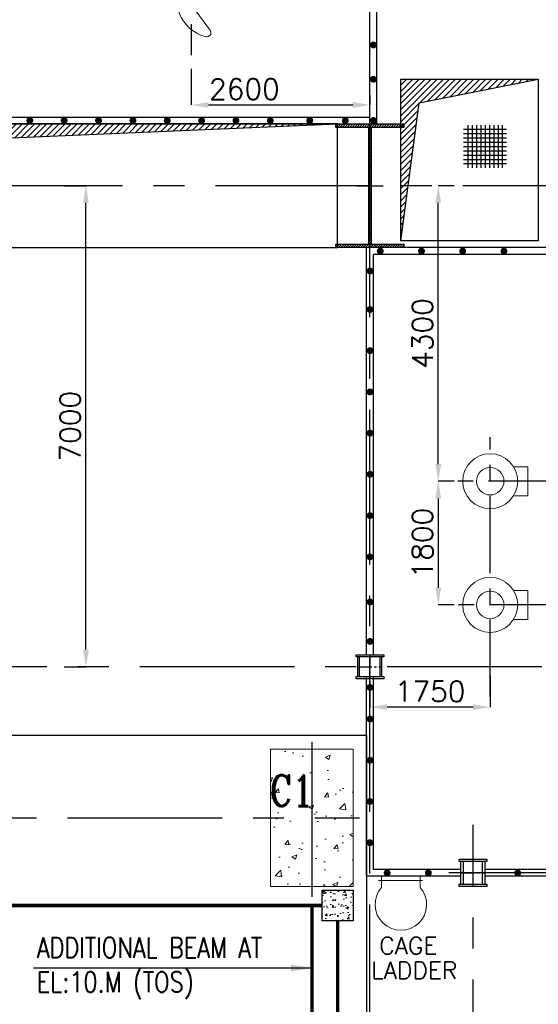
# Model space of a CAD drawing. Header units: inches. Extents: x 0 to 1544102, y 0 to 23144100.
# Tile 81 of 203: x 244739 to 252286, y 129172 to 143502. Entities that reach past the tile are written whole.
import ezdxf
from ezdxf.enums import TextEntityAlignment as Align

# ---------------------------------------------------------------- set-up
doc = ezdxf.new("R2010")
doc.units = ezdxf.units.IN
doc.header["$LTSCALE"] = 1800
doc.header["$MEASUREMENT"] = 0
for name, pattern in [('CENTER', [2, 1.25, -0.25, 0.25, -0.25]), ('CENTER2', [1.125, 0.75, -0.125, 0.125, -0.125]), ('HIDDEN', [0.375, 0.25, -0.125])]:
    doc.linetypes.add(name, pattern=pattern)
doc.layers.get('0').update_dxf_attribs({"color": 253})
for name, color, linetype in [('AUX COL', 1, 'Continuous'), ('CEN', 2, 'CENTER'), ('COL', 1, 'Continuous'), ('GRID', 251, 'CENTER'), ('OPENING', 40, 'Continuous'), ('STEEL', 231, 'Continuous')]:
    doc.layers.add(name, color=color, linetype=linetype)
for name, color, linetype, lineweight in [('CONCRETE', 145, 'Continuous', 15), ('DIM', 4, 'Continuous', 18), ('EQUIP', 8, 'Continuous', 9), ('HATCH-1', 252, 'Continuous', 9), ('TEXT', 3, 'Continuous', 18)]:
    doc.layers.add(name, color=color, linetype=linetype, lineweight=lineweight)
doc.styles.add('ROMANC', font='ROMANC.SHX')
doc.styles.add('ROMANS', font='romans.shx')
doc.dimstyles.new('STANDARD1', dxfattribs={"dimtxt": 300, "dimasz": 250, "dimexe": 0, "dimexo": 0, "dimgap": 80, "dimtad": 1, "dimdec": 0, "dimzin": 0, "dimdsep": 46, "dimtxsty": 'ROMANS', "dimcen": 0, "dimclrd": 4, "dimclre": 4, "dimclrt": 4, "dimadec": 0, "dimazin": 0, "dimtfac": 0.09, "dimtdec": 0, "dimtix": 1, "dimtofl": 0, "dimtmove": 0, "dimatfit": 3, "dimfxl": 1, "dimtolj": 1, "dimtzin": 0, "dimarcsym": 0})
doc.dimstyles.new('USER175', dxfattribs={"dimscale": 175, "dimtxt": 2, "dimasz": 1.75, "dimexe": 0, "dimexo": 0, "dimgap": 0.5, "dimtad": 1, "dimdec": 0, "dimzin": 0, "dimdsep": 46, "dimtxsty": 'ROMANS', "dimcen": 0, "dimclrd": 4, "dimclre": 4, "dimclrt": 4, "dimadec": 0, "dimazin": 0, "dimtfac": 0.09, "dimtdec": 0, "dimtix": 1, "dimtofl": 0, "dimtmove": 0, "dimatfit": 3, "dimfxl": 1, "dimtolj": 1, "dimtzin": 0, "dimarcsym": 0})

# ---------------------------------------------------------------- blocks, each defined once
blk = doc.blocks.new('B-ROW COLUMN')
at = {"layer": 'COL'}
h = blk.add_hatch(dxfattribs=at)
h.set_pattern_fill('ANSI31', color=256, scale=200, style=0)
h.set_pattern_definition([(45, (155648.048, 63141.767), (-17.67767, 17.67767), [])])
h.paths.add_polyline_path([(171095, 85178), (172085, 85178), (172085, 85128), (171095, 85128)])
h.paths.add_polyline_path([(171574, 86878), (171606, 86878), (171606, 85178), (171574, 85178)])
h.paths.add_polyline_path([(171095, 86928), (172085, 86928), (172085, 86878), (171095, 86878)])
blk.add_line((171590, 85128), (171590, 86928))
at = {"layer": 'CEN'}
for p, q in [((171590, 85128), (171590, 86928)), ((171399, 86028), (171782, 86028))]:
    blk.add_line(p, q, dxfattribs=at)
at = {"layer": 'COL'}
for points in [[(171095, 86928), (172085, 86928), (172085, 86878), (171095, 86878)], [(171574, 86878), (171606, 86878), (171606, 85178), (171574, 85178)], [(171095, 85178), (172085, 85178), (172085, 85128), (171095, 85128)]]:
    blk.add_lwpolyline(points, close=True, dxfattribs=at)
blk = doc.blocks.new('TG DECK COLUMNS & OUTLINE')
at = {"layer": 'HATCH-1'}
h = blk.add_hatch(dxfattribs=at)
h.set_pattern_fill('AR-CONC', color=256, scale=100, style=0)
h.set_pattern_definition([(50, (148052.1, 30028.9), (717.2602, -62.752), [75, -825]), (355, (148052.1, 30028.9), (-138.7513, 752.192), [60, -660]), (100.4514, (148111.9, 30023.7), (578.5094, 689.4395), [63.74, -701.142]), (46.1842, (148052.1, 30228.9), (1067.241, -165.519), [112.5, -1237.5]), (96.6356, (148141.1, 30215.1), (934.663, 974.118), [95.61, -1051.713]), (351.1842, (148052.1, 30228.9), (934.662, 974.119), [90, -990]), (21, (148152.1, 30178.9), (596.907, -402.619), [75, -825]), (326, (148152.1, 30178.9), (243.3153, 725.15), [60, -660]), (71.4514, (148201.9, 30145.4), (840.2226, 322.5305), [63.74, -701.142]), (37.5, (148052.13, 30028.92), (12.15986, 332.89385), [0, -652, 0, -670, 0, -662.5]), (7.5, (148052.13, 30028.92), (263.0695, 394.4117), [0, -382, 0, -637, 0, -252.5]), (327.5, (147829.13, 30028.92), (533.82244, -22.55487), [0, -250, 0, -780, 0, -1035]), (317.5, (147729.13, 30028.9), (583.1862, 100.105), [0, -325, 0, -518, 0, -735])])
h.paths.add_polyline_path([(266338, 77465), (265741, 77465), (265741, 76465), (266338, 76465)])
h.paths.add_polyline_path([(266941, 77465), (266338, 77465), (266338, 76465), (266941, 76465)])
h.paths.add_polyline_path([(266941, 76465), (266338, 76465), (266338, 75465), (266941, 75465)])
h.paths.add_polyline_path([(266338, 76465), (265741, 76465), (265741, 75465), (266338, 75465)])
h.paths.add_polyline_path([(265648, 76525), (266371, 76525), (266371, 77200), (265648, 77200)], flags=9)
blk.add_lwpolyline([(240983, 64265), (243583, 61665), (267138, 61665), (267138, 77665), (243583, 77665), (240983, 75065), (226783, 75065), (226783, 64265)], close=True)
blk.add_lwpolyline([(240983, 64265), (243583, 61665), (267138, 61665), (267138, 77665), (243583, 77665), (240983, 75065), (226783, 75065), (226783, 64265)], close=True)
at = {"layer": 'CEN'}
for p, q in [((266338, 77565), (266338, 75215)), ((255582, 76465), (267033, 76465)), ((266338, 62865), (266338, 75215))]:
    blk.add_line(p, q, dxfattribs=at)
at = {"layer": 'CONCRETE'}
blk.add_lwpolyline([(265738, 75465), (266938, 75465), (266938, 77465), (265738, 77465)], close=True, dxfattribs=at)
at = {"layer": 'TEXT', "style": 'ROMANC', "width": 0.8}
blk.add_text('C1', height=450, dxfattribs=at).set_placement((265727, 76637))
blk = doc.blocks.new('PLATFORM BELOW TG DECK AT EL. 5.8M & 8.0M & 8.5M')
at = {"layer": 'HATCH-1'}
h = blk.add_hatch(dxfattribs=at)
h.set_pattern_fill('AR-CONC', color=256, scale=30, style=0)
h.set_pattern_definition([(50, (-125855.24, -26628.59), (215.17805, -18.82564), [22.5, -247.5]), (355, (-125855.24, -26628.6), (-41.6254, 225.65764), [18, -198]), (100.4514, (-125837.3, -26630.16), (173.5528, 206.83186), [19.12206, -210.34263]), (46.1842, (-125855.24, -26568.6), (320.1723, -49.6557), [33.75, -371.25]), (96.6356, (-125828.55, -26572.73), (280.3988, 292.23536), [28.6831, -315.5139]), (351.1842, (-125855.24, -26568.6), (280.3986, 292.2356), [27, -297]), (21, (-125825.24, -26583.59), (179.07212, -120.78567), [22.5, -247.5]), (326, (-125825.24, -26583.6), (72.9946, 217.545), [18, -198]), (71.4514, (-125810.31, -26593.66), (252.0668, 96.75915), [19.12206, -210.34263]), (37.5, (-125855.235, -26628.59), (3.647957, 99.868156), [0, -195.6, 0, -201, 0, -198.75]), (7.5, (-125855.24, -26628.59), (78.92086, 118.32351), [0, -114.6, 0, -191.1, 0, -75.75]), (327.5, (-125922.135, -26628.59), (160.14673, -6.76646), [0, -75, 0, -234, 0, -310.5]), (317.5, (-125952.14, -26628.59), (174.95585, 30.0315), [0, -97.5, 0, -155.4, 0, -220.5])])
h.paths.add_polyline_path([(16005, 5300), (16005, 5750), (15555, 5750), (15555, 5300)])
at = {"layer": 'COL'}
blk.add_lwpolyline([(16005, 5300), (15555, 5300), (15555, 5750), (16005, 5750)], close=True, dxfattribs=at)
at = {"layer": 'STEEL', "const_width": 50}
for points in [[(9450, 5525), (15555, 5525)], [(15780, 5300), (15780, -5300)]]:
    blk.add_lwpolyline(points, dxfattribs=at)
blk = doc.blocks.new('*D55')
at = {"layer": 'DIM', "color": 4, "lineweight": -2, "transparency": 16777216}
for p, q in [((251063, 141085), (250830, 141085)), ((250830, 137035), (250830, 140835)), ((251063, 136785), (250830, 136785))]:
    blk.add_line(p, q, dxfattribs=at)
at = {"layer": 'DIM', "color": 4, "transparency": 16777216}
for points in [[(250789, 140835), (250872, 140835), (250830, 141085)], [(250789, 137035), (250872, 137035), (250830, 136785)]]:
    blk.add_solid(points, dxfattribs=at)
at = {"layer": 'DIM', "color": 4, "transparency": 16777216, "insert": (250600, 138935), "char_height": 300, "attachment_point": 5, "rotation": 90, "style": 'ROMANS'}
blk.add_mtext('\\A1;4300', dxfattribs=at)
blk = doc.blocks.new('*D121')
at = {"layer": 'DIM', "color": 4, "lineweight": -2, "transparency": 16777216}
for p, q in [((251063, 136785), (250830, 136785)), ((250830, 136535), (250830, 135235)), ((251063, 134985), (250830, 134985))]:
    blk.add_line(p, q, dxfattribs=at)
at = {"layer": 'DIM', "color": 4, "transparency": 16777216}
for points in [[(250789, 136535), (250872, 136535), (250830, 136785)], [(250789, 135235), (250872, 135235), (250830, 134985)]]:
    blk.add_solid(points, dxfattribs=at)
at = {"layer": 'DIM', "color": 4, "transparency": 16777216, "insert": (250600, 135885), "char_height": 300, "attachment_point": 5, "rotation": 90, "style": 'ROMANS'}
blk.add_mtext('\\A1;1800', dxfattribs=at)
blk = doc.blocks.new('*D122')
at = {"layer": 'DIM', "color": 4, "lineweight": -2, "transparency": 16777216}
for p, q in [((249836, 133880), (249836, 133497)), ((251586, 133958), (251586, 133497)), ((251336, 133497), (250086, 133497))]:
    blk.add_line(p, q, dxfattribs=at)
at = {"layer": 'DIM', "color": 4, "transparency": 16777216}
for points in [[(250086, 133539), (250086, 133456), (249836, 133497)], [(251336, 133539), (251336, 133456), (251586, 133497)]]:
    blk.add_solid(points, dxfattribs=at)
at = {"layer": 'DIM', "color": 4, "transparency": 16777216, "insert": (250711, 133727), "char_height": 300, "attachment_point": 5, "style": 'ROMANS'}
blk.add_mtext('\\A1;1750', dxfattribs=at)
blk = doc.blocks.new('AUX COLUMNS')
at = {"color": 2, "linetype": 'CENTER2', "ltscale": 0.15}
for p, q in [((-140538, 69090), (-140538, 68740)), ((-140713, 68915), (-140363, 68915)), ((-139038, 65715), (-139038, 66115)), ((-139213, 65915), (-138863, 65915))]:
    blk.add_line(p, q, dxfattribs=at)
at = {"layer": 'AUX COL'}
for p, q in [((-140713, 68772), (-140713, 69058)), ((-140688, 68772), (-140688, 69058)), ((-140388, 68772), (-140388, 69058)), ((-140363, 68772), (-140363, 69058)), ((-139213, 65751), (-139213, 66079)), ((-139177, 65751), (-139177, 66079)), ((-138899, 65751), (-138899, 66079)), ((-138863, 65751), (-138863, 66079))]:
    blk.add_line(p, q, dxfattribs=at)
for points in [[(-140738, 69090), (-140338, 69090), (-140338, 69058), (-140738, 69058)], [(-140738, 68772), (-140338, 68772), (-140338, 68740), (-140738, 68740)], [(-139238, 66115), (-138838, 66115), (-138838, 66079), (-139238, 66079)], [(-139238, 65751), (-138838, 65751), (-138838, 65715), (-139238, 65715)]]:
    blk.add_lwpolyline(points, close=True, dxfattribs=at)
at = {"layer": 'GRID'}
for p, q in [((-138038, 68915), (-163538, 68915)), ((-139038, 51315), (-139038, 66615)), ((-115538, 65915), (-139738, 65915))]:
    blk.add_line(p, q, dxfattribs=at)
blk = doc.blocks.new('*D485')
at = {"layer": 'DIM', "color": 4, "lineweight": -2, "transparency": 16777216}
for p, q in [((136494, 86728), (136494, 86204)), ((139094, 86345), (139094, 86204)), ((136744, 86204), (138844, 86204))]:
    blk.add_line(p, q, dxfattribs=at)
at = {"layer": 'DIM', "color": 4, "transparency": 16777216}
for points in [[(136744, 86246), (136744, 86162), (136494, 86204)], [(138844, 86246), (138844, 86162), (139094, 86204)]]:
    blk.add_solid(points, dxfattribs=at)
at = {"layer": 'DIM', "color": 4, "transparency": 16777216, "insert": (137266, 86434), "char_height": 300, "attachment_point": 5, "style": 'ROMANS'}
blk.add_mtext('\\A1;2600', dxfattribs=at)
blk = doc.blocks.new('*D457')
at = {"layer": 'DIM', "color": 4, "lineweight": -2, "transparency": 16777216}
for p, q in [((245384, 141085), (245703, 141085)), ((245703, 134335), (245703, 140835)), ((245384, 134085), (245703, 134085))]:
    blk.add_line(p, q, dxfattribs=at)
at = {"layer": 'DIM', "color": 4, "transparency": 16777216}
for points in [[(245661, 140835), (245745, 140835), (245703, 141085)], [(245661, 134335), (245745, 134335), (245703, 134085)]]:
    blk.add_solid(points, dxfattribs=at)
at = {"layer": 'DIM', "color": 4, "transparency": 16777216, "insert": (245473, 137585), "char_height": 300, "attachment_point": 5, "rotation": 90, "style": 'ROMANS'}
blk.add_mtext('\\A1;7000', dxfattribs=at)
blk = doc.blocks.new('TDBFP CRANE HOOK POSITIONS')
at = {"layer": 'CEN', "linetype": 'HIDDEN'}
blk.add_line((136493.8, 88727.6), (136493.8, 86727.6), dxfattribs=at)
at = {"layer": 'EQUIP'}
for points in [[(136769.2, 88267.2, 0.83665), (136709, 87195.2)], [(136709, 87195.2, 0.590638), (136773.8, 87285)]]:
    blk.add_lwpolyline(points, format="xyb", dxfattribs=at)
blk.add_lwpolyline([(136773.8, 87285), (136561.4, 87572.7)], dxfattribs=at)
at = {"layer": 'DIM'}
dim = blk.add_linear_dim(base=(139093.8, 86204.1), p1=(136493.8, 86727.6), p2=(139093.8, 86344.8), angle=180, dimstyle='STANDARD1', dxfattribs=at)
dim.commit()
dim.dimension.update_dxf_attribs({"geometry": '*D485', "text_midpoint": (137265.9, 86204.1), "dimtype": 160})

msp = doc.modelspace()

# ---------------------------------------------------------------- hatches: boundary and pattern name
at = {"layer": 'OPENING'}
h = msp.add_hatch(dxfattribs=at)
h.set_pattern_fill('ANSI31', color=8, scale=500, style=0)
h.set_pattern_definition([(45, (25432.28, 60175.04), (-44.194174, 44.194174), [])])
h.paths.add_polyline_path([(250286.2, 142634.89), (250286.2, 140285.34), (250551.52, 142293.33), (252286.2, 142634.89)])
h = msp.add_hatch(dxfattribs=at)
h.set_pattern_fill('ANSI31', color=8, scale=500, style=0)
h.set_pattern_definition([(45, (110742.447, 55057.26), (-44.194174, 44.194174), [])])
h.paths.add_polyline_path([(249366.2, 141984.89), (239306.2, 141984.89), (239306.2, 141084.89), (239516.52, 141084.89), (239629.92, 141570.15)])
h.paths.add_polyline_path([(239516.52, 141084.89), (239306.2, 141084.89), (239306.2, 140184.89)])

# ---------------------------------------------------------------- linework, layer by layer
at = {"layer": 'CEN', "linetype": 'CENTER', "ltscale": 0.5}
for p, q in [((251586.2, 133649.31), (251586.2, 137424.66)), ((254487.67, 136784.89), (251063.24, 136784.89)), ((254500.58, 134984.89), (251063.24, 134984.89))]:
    msp.add_line(p, q, dxfattribs=at)
at = {"layer": 'EQUIP'}
for p, q in [((251926.64, 136994.89), (252136.2, 136994.89)), ((252136.2, 136574.89), (252136.2, 136994.89)), ((252136.2, 136574.89), (252136.2, 136994.89)), ((251926.64, 136574.89), (252136.2, 136574.89)), ((251926.64, 135194.89), (252136.2, 135194.89)), ((252136.2, 134774.89), (252136.2, 135194.89)), ((252136.2, 134774.89), (252136.2, 135194.89)), ((251926.64, 134774.89), (252136.2, 134774.89)), ((249961.88, 130976.01), (250602.68, 130976.01)), ((250004.95, 131034.89), (250567.45, 131034.89)), ((250004.95, 131034.89), (250004.95, 130872.12)), ((250567.45, 130872.12), (250567.45, 131034.89))]:
    msp.add_line(p, q, dxfattribs=at)
for centre, radius in [((251586.2, 136784.89), 400), ((251586.2, 136784.89), 200), ((251586.2, 134984.89), 400), ((251586.2, 134984.89), 200)]:
    msp.add_circle(centre, radius, dxfattribs=at)
msp.add_arc((250286.2, 130624.08), 375, 138.590378, 41.409622, dxfattribs=at)
at = {"layer": 'GRID'}
for p, q in [((249836.2, 103174.13), (249836.2, 157584.89)), ((278636.2, 141084.89), (143536.2, 141084.89))]:
    msp.add_line(p, q, dxfattribs=at)
at = {"layer": 'OPENING'}
for p, q in [((250551.52, 142293.33), (252286.2, 142634.89)), ((250286.2, 140285.34), (250551.52, 142293.33))]:
    msp.add_line(p, q, dxfattribs=at)
for points in [[(217236.2, 141984.89), (249936.2, 141984.89), (249936.2, 152184.89), (217236.2, 152184.89)], [(217336.2, 142084.89), (249836.2, 142084.89), (249836.2, 152084.89), (217336.2, 152084.89)], [(250286.2, 142634.89), (252286.2, 142634.89), (252286.2, 140284.89), (250286.2, 140284.89)], [(239306.2, 140184.89), (249366.2, 140184.89), (249366.2, 141984.89), (239306.2, 141984.89)]]:
    msp.add_lwpolyline(points, close=True, dxfattribs=at)
at = {"layer": 'OPENING', "const_width": 50}
for points in [[(249886.2, 143159.89, 1), (249886.2, 143109.89, 1)], [(249886.2, 142659.89, 1), (249886.2, 142609.89, 1)], [(244861.2, 142034.89, 1), (244911.2, 142034.89, 1)], [(245361.2, 142034.89, 1), (245411.2, 142034.89, 1)], [(245861.2, 142034.89, 1), (245911.2, 142034.89, 1)], [(246361.2, 142034.89, 1), (246411.2, 142034.89, 1)], [(246861.2, 142034.89, 1), (246911.2, 142034.89, 1)], [(247361.2, 142034.89, 1), (247411.2, 142034.89, 1)], [(247861.2, 142034.89, 1), (247911.2, 142034.89, 1)], [(248361.2, 142034.89, 1), (248411.2, 142034.89, 1)], [(248935, 142034.89, 1), (248985, 142034.89, 1)], [(249452.04, 142034.89, 1), (249502.04, 142034.89, 1)], [(249861.2, 142034.89, 1), (249911.2, 142034.89, 1)]]:
    msp.add_lwpolyline(points, format="xyb", close=True, dxfattribs=at)
at = {"layer": 'OPENING'}
msp.add_lwpolyline([(239306.2, 140184.89), (239629.92, 141570.15), (249366.2, 141984.89)], dxfattribs=at)
at = {"layer": 'STEEL'}
for p, q in [((249786.2, 134259.89), (249786.2, 140184.89)), ((255836.2, 140184.89), (249786.2, 140184.89)), ((249886.2, 134259.89), (249886.2, 140084.89)), ((255736.2, 140084.89), (249886.2, 140084.89)), ((249786.2, 131034.89), (249786.2, 133941.89)), ((249886.2, 131134.89), (249886.2, 133941.89)), ((251161.2, 131134.89), (249886.2, 131134.89)), ((255736.2, 131134.89), (251511.2, 131134.89)), ((251161.2, 131034.89), (249786.2, 131034.89)), ((255836.2, 131034.89), (251511.2, 131034.89))]:
    msp.add_line(p, q, dxfattribs=at)
at = {"layer": 'STEEL', "flags": 128}
for points in [[(251199.68, 141907.02), (251824.68, 141907.02)], [(251262.18, 141969.52), (251262.18, 141344.52)], [(251324.68, 141969.52), (251324.68, 141344.52)], [(251387.18, 141969.52), (251387.18, 141344.52)], [(251449.68, 141969.52), (251449.68, 141344.52)], [(251512.18, 141969.52), (251512.18, 141344.52)], [(251574.68, 141969.52), (251574.68, 141344.52)], [(251637.18, 141969.52), (251637.18, 141344.52)], [(251699.68, 141969.52), (251699.68, 141344.52)], [(251762.18, 141969.52), (251762.18, 141344.52)], [(251199.68, 141844.52), (251824.68, 141844.52)], [(251199.68, 141782.02), (251824.68, 141782.02)], [(251199.68, 141719.52), (251824.68, 141719.52)], [(251199.68, 141657.02), (251824.68, 141657.02)], [(251199.68, 141594.52), (251824.68, 141594.52)], [(251199.68, 141532.02), (251824.68, 141532.02)], [(251199.68, 141469.52), (251824.68, 141469.52)], [(251199.68, 141407.02), (251824.68, 141407.02)]]:
    msp.add_lwpolyline(points, dxfattribs=at)
at = {"layer": 'STEEL', "const_width": 50}
for points in [[(249960.96, 140134.89, 1), (250010.96, 140134.89, 1)], [(250560.96, 140134.89, 1), (250610.96, 140134.89, 1)], [(251160.96, 140134.89, 1), (251210.96, 140134.89, 1)], [(251760.96, 140134.89, 1), (251810.96, 140134.89, 1)], [(249811.2, 139844.62, 1), (249861.2, 139844.62, 1)], [(249811.2, 139284.89, 1), (249861.2, 139284.89, 1)], [(249811.2, 138684.89, 1), (249861.2, 138684.89, 1)], [(249811.2, 138084.89, 1), (249861.2, 138084.89, 1)], [(249811.2, 137484.89, 1), (249861.2, 137484.89, 1)], [(249811.2, 136884.89, 1), (249861.2, 136884.89, 1)], [(249811.2, 136284.89, 1), (249861.2, 136284.89, 1)], [(249811.2, 135684.89, 1), (249861.2, 135684.89, 1)], [(249811.2, 135027.99, 1), (249861.2, 135027.99, 1)], [(249811.2, 134453.81, 1), (249861.2, 134453.81, 1)], [(249811.2, 133783.66, 1), (249861.2, 133783.66, 1)], [(249811.2, 133323.99, 1), (249861.2, 133323.99, 1)], [(249811.2, 132723.99, 1), (249861.2, 132723.99, 1)], [(249811.2, 132123.99, 1), (249861.2, 132123.99, 1)], [(249811.2, 131523.99, 1), (249861.2, 131523.99, 1)], [(250111.44, 131084.89, -1), (250061.44, 131084.89, -1)], [(250711.44, 131084.89, -1), (250661.44, 131084.89, -1)], [(251960.96, 131084.89, 1), (252010.96, 131084.89, 1)]]:
    msp.add_lwpolyline(points, format="xyb", close=True, dxfattribs=at)
msp.add_lwpolyline([(248991.2, 130609.89), (248991.2, 119559.89)], dxfattribs=at)

# ---------------------------------------------------------------- block references
for name, p in [('TDBFP CRANE HOOK POSITIONS', (110742.45, 56057.26)), ('B-ROW COLUMN', (78245.97, 55057.26)), ('TG DECK COLUMNS & OUTLINE', (-17346.88, 55420.08)), ('PLATFORM BELOW TG DECK AT EL. 5.8M & 8.0M & 8.5M', (233586.2, 125084.89))]:
    msp.add_blockref(name, p)
at = {"layer": 'AUX COL'}
msp.add_blockref('AUX COLUMNS', (390374.01, 65169.86), dxfattribs=at)

# ---------------------------------------------------------------- texts
at = {"layer": 'TEXT', "style": 'ROMANS'}
for s, p in [('CAGE ', (250481.17, 130025.71)), ('LADDER', (250481.17, 129665.78))]:
    msp.add_text(s, height=250, dxfattribs=at).set_placement(p, align=Align.MIDDLE)
at = {"layer": 'TEXT', "insert": (244986.96, 130147.08), "char_height": 300, "width": 3847.2647, "attachment_point": 1, "style": 'ROMANS'}
msp.add_mtext('{\\W0.8;ADDITIONAL BEAM AT EL:10.M (TOS)}', dxfattribs=at)

# ---------------------------------------------------------------- dimensions: what is measured, and where the dimension line sits
at = {"layer": 'DIM'}
for base, p1, p2, picture, middle in [((245703.14, 141084.89), (245383.94, 134084.89), (245383.94, 141084.89), '*D457', (245473.14, 137584.89)), ((250830.22, 141084.89), (251063.24, 136784.89), (251063.24, 141084.89), '*D55', (250600.22, 138934.89)), ((250830.22, 134984.89), (251063.24, 136784.89), (251063.24, 134984.89), '*D121', (250600.22, 135884.89))]:
    dim = msp.add_linear_dim(base=base, p1=p1, p2=p2, angle=90, dimstyle='STANDARD1', dxfattribs=at)
    dim.commit()
    dim.dimension.update_dxf_attribs({"geometry": picture, "text_midpoint": middle})
dim = msp.add_linear_dim(base=(249836.2, 133497.37), p1=(251586.2, 133957.55), p2=(249836.2, 133880.31), dimstyle='STANDARD1', dxfattribs=at)
dim.commit()
dim.dimension.update_dxf_attribs({"geometry": '*D122', "text_midpoint": (250711.2, 133727.37)})

# ---------------------------------------------------------------- leaders
msp.add_leader([(248991.2, 129699.82), (244941.15, 129699.82)], dimstyle='USER175', dxfattribs=at)

doc.saveas('drawing.dxf')
